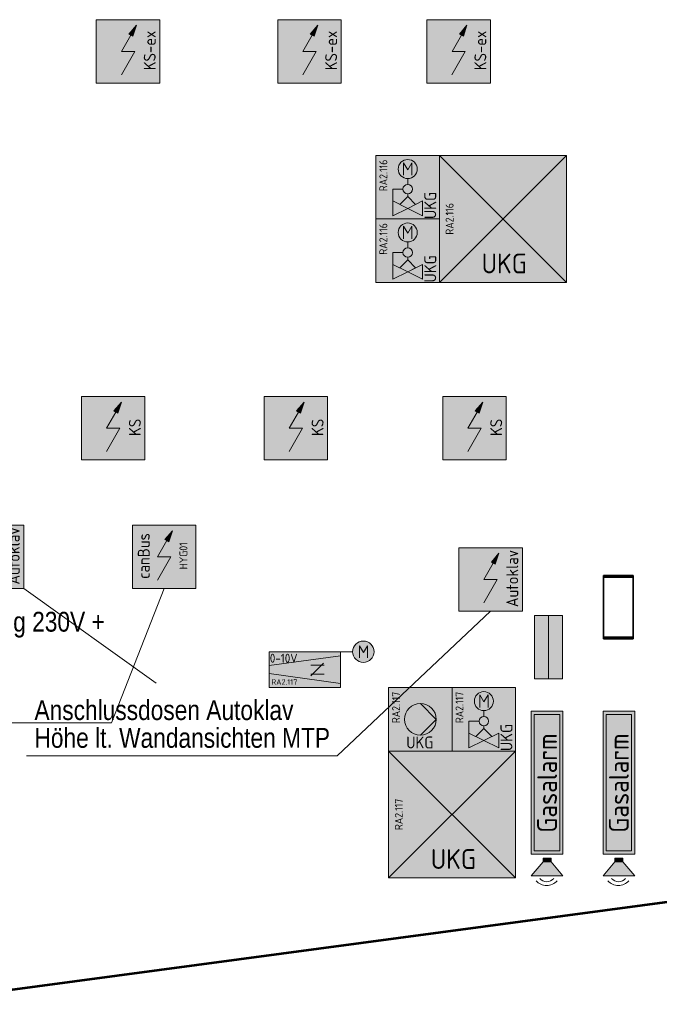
# Model space of a CAD drawing. Header units: metres. Extents: x -21 to 23.3, y 0.3 to 32.8.
# Tile 4 of 15: x 0.5 to 4.5, y 7.2 to 13.4. Entities that reach past the tile are written whole.
import ezdxf
from ezdxf.enums import TextEntityAlignment as Align

# ---------------------------------------------------------------- set-up
doc = ezdxf.new("R2010")
doc.units = ezdxf.units.M
doc.header["$MEASUREMENT"] = 0
doc.layers.add('INTERN_BEMERKUNG', color=6, linetype='Continuous', lineweight=53, plot=False)
for name, color, linetype, lineweight in [('TRI_CONNPTS', 7, 'Continuous', 0), ('TRI_H3D', 7, 'Continuous', 0), ('ZWP_440_KR_AV_GA', 7, 'Continuous', 0), ('ZWP_480_SYM_E0', 5, 'Continuous', 13), ('ZWP_480_SYM_E0_2D', 7, 'Continuous', 0), ('ZWP_480_SYM_GREEN_2D', 7, 'Continuous', 0), ('ZWP_480_SYM_GREEN_3D', 7, 'Continuous', 0), ('ZWP_480_TEXT_1_50_TOP', 7, 'Continuous', 0)]:
    doc.layers.add(name, color=color, linetype=linetype, lineweight=lineweight)
doc.layers.get('TRI_CONNPTS').off()
doc.layers.get('TRI_H3D').off()
doc.styles.add('ISOCP', font='isocp.shx')
doc.styles.add('ZWP_1 50', font='ARIALN.TTF', dxfattribs={"height": 0.125})

# ---------------------------------------------------------------- blocks, each defined once
blk = doc.blocks.new('ZWP_480_Warnleuchte_optisch_GrünRot_1')
at = {"layer": 'ZWP_480_SYM_E0', "color": 5, "lineweight": 13, "extrusion": (0, 0, -1), "flags": 128}
for points in [[(0.2, -0.1188), (-0.2, -0.1188), (-0.2, -0.0308), (0.2, -0.0308)], [(0.2, -0.2068), (-0.2, -0.2068), (-0.2, -0.1188), (0.2, -0.1188)]]:
    blk.add_lwpolyline(points, close=True, dxfattribs=at)
at = {"layer": 'ZWP_480_SYM_E0', "color": 1, "lineweight": 13}
blk.add_solid([(-0.2, -0.1188), (0.2, -0.1188), (-0.2, -0.0308), (0.2, -0.0308)], dxfattribs=at)
at = {"layer": 'ZWP_480_SYM_E0', "color": 96, "lineweight": 13}
blk.add_solid([(-0.2, -0.2068), (0.2, -0.2068), (-0.2, -0.1188), (0.2, -0.1188)], dxfattribs=at)
at = {"layer": 'ZWP_480_SYM_E0', "color": 5, "lineweight": 13}
blk.add_3dface([(-0.2, -0.2068), (0.2, -0.2068), (0.2, -0.1188), (-0.2, -0.1188)], dxfattribs=at)
blk = doc.blocks.new('ZWP_480_Warnleuchte_optisch_GrünRot')
at = {"layer": 'ZWP_480_SYM_E0', "color": 5, "lineweight": 13, "extrusion": (0, 0, -1), "rotation": 270}
blk.add_blockref('ZWP_480_Warnleuchte_optisch_GrünRot_1', (0, 0), dxfattribs=at)
blk = doc.blocks.new('ZWP_480_Autarke_Anlage_1_1')
at = {"lineweight": 13, "extrusion": (0, 0, -1)}
blk.add_hatch(color=5, dxfattribs=at).paths.add_polyline_path([(-0.0294, -0.1046), (-0.0524, -0.0355), (-0.0046, -0.0904), (-0.017, -0.0975)])
at = {"color": 5, "lineweight": 13}
for p, q in [((-0.0417, -0.2), (0.017, -0.0975)), ((-0.0424, -0.347), (0.0417, -0.2)), ((-0.0417, -0.2), (0.0417, -0.2))]:
    blk.add_line(p, q, dxfattribs=at)
at = {"color": 5, "lineweight": 13, "flags": 128}
for points in [[(-0.2, -0.4), (-0.2, 0), (0.2, 0), (0.2, -0.4)], [(0.0046, -0.0904), (0.0524, -0.0355), (0.0294, -0.1046), (0.017, -0.0975)]]:
    blk.add_lwpolyline(points, close=True, dxfattribs=at)
at = {"color": 254, "lineweight": 13, "extrusion": (0, 0, -1)}
blk.add_solid([(0.2, -0.4), (0.2, 0), (-0.2, -0.4), (-0.2, 0)], dxfattribs=at)
at = {"color": 7, "insert": (0.1365, -0.1944), "char_height": 0.15, "attachment_point": 5, "rotation": 90, "style": 'ISOCP'}
blk.add_mtext('\\H0.5x;\\C7;KS', dxfattribs=at)
blk = doc.blocks.new('ZWP_480_Autarke_Anlage_2')
at = {"layer": 'ZWP_480_SYM_E0', "color": 5, "lineweight": 13}
blk.add_blockref('ZWP_480_Autarke_Anlage_1_1', (0, 0), dxfattribs=at)
blk = doc.blocks.new('ZWP_480_Autarke_Anlage_1')
at = {"lineweight": 13, "extrusion": (0, 0, -1)}
blk.add_hatch(color=5, dxfattribs=at).paths.add_polyline_path([(-0.0294, -0.1046), (-0.0524, -0.0355), (-0.0046, -0.0904), (-0.017, -0.0975)])
at = {"color": 5, "lineweight": 13}
for p, q in [((-0.0417, -0.2), (0.017, -0.0975)), ((-0.0424, -0.347), (0.0417, -0.2)), ((-0.0417, -0.2), (0.0417, -0.2))]:
    blk.add_line(p, q, dxfattribs=at)
at = {"color": 5, "lineweight": 13, "flags": 128}
for points in [[(-0.2, -0.4), (-0.2, 0), (0.2, 0), (0.2, -0.4)], [(0.0046, -0.0904), (0.0524, -0.0355), (0.0294, -0.1046), (0.017, -0.0975)]]:
    blk.add_lwpolyline(points, close=True, dxfattribs=at)
at = {"color": 254, "lineweight": 13, "extrusion": (0, 0, -1)}
blk.add_solid([(0.2, -0.4), (0.2, 0), (-0.2, -0.4), (-0.2, 0)], dxfattribs=at)
at = {"color": 7, "insert": (0.1365, -0.1944), "char_height": 0.15, "attachment_point": 5, "rotation": 90, "style": 'ISOCP'}
blk.add_mtext('\\H0.5x;\\C7;KS-ex', dxfattribs=at)
blk = doc.blocks.new('ZWP_480_Autarke_Anlage')
at = {"layer": 'ZWP_480_SYM_E0', "color": 5, "lineweight": 13}
blk.add_blockref('ZWP_480_Autarke_Anlage_1', (0, 0), dxfattribs=at)
blk = doc.blocks.new('ZWP_480_Autarke_Anlage_1_2')
at = {"lineweight": 13, "extrusion": (0, 0, -1)}
blk.add_hatch(color=5, dxfattribs=at).paths.add_polyline_path([(-0.0294, -0.5046), (-0.0524, -0.4355), (-0.0046, -0.4904), (-0.017, -0.4975)])
at = {"color": 5, "lineweight": 13}
for p, q in [((-0.0417, -0.6), (0.017, -0.4975)), ((-0.0424, -0.747), (0.0417, -0.6)), ((-0.0417, -0.6), (0.0417, -0.6))]:
    blk.add_line(p, q, dxfattribs=at)
at = {"color": 5, "lineweight": 13, "flags": 128}
for points in [[(-0.2, -0.8), (-0.2, -0.4), (0.2, -0.4), (0.2, -0.8)], [(0.0046, -0.4904), (0.0524, -0.4355), (0.0294, -0.5046), (0.017, -0.4975)]]:
    blk.add_lwpolyline(points, close=True, dxfattribs=at)
at = {"color": 254, "lineweight": 13, "extrusion": (0, 0, -1)}
blk.add_solid([(0.2, -0.8), (0.2, -0.4), (-0.2, -0.8), (-0.2, -0.4)], dxfattribs=at)
at = {"color": 7, "insert": (0.1365, -0.5944), "char_height": 0.15, "attachment_point": 5, "rotation": 90, "style": 'ISOCP'}
blk.add_mtext('\\H0.5x;\\C7;KS', dxfattribs=at)
blk = doc.blocks.new('ZWP_480_Autarke_Anlage_3')
at = {"layer": 'ZWP_480_SYM_E0', "color": 5, "lineweight": 13}
blk.add_blockref('ZWP_480_Autarke_Anlage_1_2', (0, 0), dxfattribs=at)
blk = doc.blocks.new('ZWP_480_Autarke_Anlage_1_3')
at = {"lineweight": 13, "extrusion": (0, 0, -1)}
blk.add_hatch(color=5, dxfattribs=at).paths.add_polyline_path([(-0.0294, -0.5046), (-0.0524, -0.4355), (-0.0046, -0.4904), (-0.017, -0.4975)])
at = {"color": 5, "lineweight": 13}
for p, q in [((-0.0417, -0.6, -0.001), (0.017, -0.4975, -0.001)), ((-0.0424, -0.747, -0.001), (0.0417, -0.6, -0.001)), ((-0.0417, -0.6, -0.001), (0.0417, -0.6, -0.001))]:
    blk.add_line(p, q, dxfattribs=at)
at = {"color": 5, "lineweight": 13, "elevation": -0.001, "flags": 128}
for points in [[(-0.2, -0.8), (-0.2, -0.4), (0.2, -0.4), (0.2, -0.8)], [(0.0046, -0.4904), (0.0524, -0.4355), (0.0294, -0.5046), (0.017, -0.4975)]]:
    blk.add_lwpolyline(points, close=True, dxfattribs=at)
at = {"color": 254, "lineweight": 13, "extrusion": (0, 0, -1)}
blk.add_solid([(0.2, -0.8, 0.001), (0.2, -0.4, 0.001), (-0.2, -0.8, 0.001), (-0.2, -0.4, 0.001)], dxfattribs=at)
at = {"color": 7, "insert": (0.1365, -0.5944, -0.001), "char_height": 0.15, "attachment_point": 5, "rotation": 90, "style": 'ISOCP'}
blk.add_mtext('\\H0.5x;\\C7;KS', dxfattribs=at)
blk = doc.blocks.new('ZWP_480_Autarke_Anlage_4')
at = {"layer": 'ZWP_480_SYM_E0', "color": 5, "lineweight": 13}
blk.add_blockref('ZWP_480_Autarke_Anlage_1_3', (0, 0), dxfattribs=at)
blk = doc.blocks.new('ZWP_480_Autarke_Anlage_klein_1')
at = {"lineweight": 13, "extrusion": (0, 0, -1)}
blk.add_hatch(color=5, dxfattribs=at).paths.add_polyline_path([(-0.0294, -0.1046), (-0.0524, -0.0355), (-0.0046, -0.0904), (-0.017, -0.0975)])
at = {"color": 5, "lineweight": 13}
for p, q in [((-0.0417, -0.2), (0.017, -0.0975)), ((-0.0424, -0.347), (0.0417, -0.2)), ((-0.0417, -0.2), (0.0417, -0.2))]:
    blk.add_line(p, q, dxfattribs=at)
at = {"color": 5, "lineweight": 13, "flags": 128}
for points in [[(-0.2, -0.4), (-0.2, 0), (0.2, 0), (0.2, -0.4)], [(0.0046, -0.0904), (0.0524, -0.0355), (0.0294, -0.1046), (0.017, -0.0975)]]:
    blk.add_lwpolyline(points, close=True, dxfattribs=at)
at = {"color": 254, "lineweight": 13, "extrusion": (0, 0, -1)}
blk.add_solid([(0.2, -0.4), (0.2, 0), (-0.2, -0.4), (-0.2, 0)], dxfattribs=at)
at = {"attachment_point": 5, "rotation": 90, "style": 'ISOCP'}
for s, insert, char_height in [('\\H0.5x;canBus', (-0.1284, -0.1944), 0.15), ('\\H0.277778x;HYG01', (0.1214, -0.1933), 0.18)]:
    blk.add_mtext(s, dxfattribs=dict(at, insert=insert, char_height=char_height))
blk = doc.blocks.new('ZWP_480_Autarke_Anlage_klein')
at = {"layer": 'ZWP_480_SYM_E0_2D', "color": 5, "lineweight": 13}
blk.add_blockref('ZWP_480_Autarke_Anlage_klein_1', (0, 0), dxfattribs=at)
blk = doc.blocks.new('_T3D___16')
at = {"layer": 'ZWP_480_TEXT_1_50_TOP', "linetype": 'Continuous'}
for p, q in [((1.0933, 8.941, 11.331), (1.425, 9.7875, 11.331)), ((-1.6298, 8.941, 11.331), (1.0933, 8.941, 11.331))]:
    blk.add_line(p, q, dxfattribs=at)
at = {"layer": 'ZWP_480_TEXT_1_50_TOP', "linetype": 'Continuous', "style": 'ZWP_1 50'}
for s, p in [('Hygienespülstation_Slave', (-1.5798, 9.816, 11.331)), ('Anschluss Spannungsversorgung 230V +', (-1.5798, 9.641, 11.331)), ('Verkabelung CanBus bis auf', (-1.5798, 9.466, 11.331)), ('Hygienespülstation_Master ', (-1.5798, 9.291, 11.331)), ('in Sanitärzentrale', (-1.5798, 9.116, 11.331))]:
    blk.add_text(s, height=0.125, dxfattribs=at).set_placement(p, align=Align.TOP_LEFT)
blk = doc.blocks.new('ZWP_480_Autarke_Anlage_1_5')
at = {"lineweight": 13, "extrusion": (0, 0, -1)}
blk.add_hatch(color=5, dxfattribs=at).paths.add_polyline_path([(-0.0294, -0.1046), (-0.0524, -0.0355), (-0.0046, -0.0904), (-0.017, -0.0975)])
at = {"color": 5, "lineweight": 13}
for p, q in [((-0.0417, -0.2), (0.017, -0.0975)), ((-0.0424, -0.347), (0.0417, -0.2)), ((-0.0417, -0.2), (0.0417, -0.2))]:
    blk.add_line(p, q, dxfattribs=at)
at = {"color": 5, "lineweight": 13, "flags": 128}
for points in [[(-0.2, -0.4), (-0.2, 0), (0.2, 0), (0.2, -0.4)], [(0.0046, -0.0904), (0.0524, -0.0355), (0.0294, -0.1046), (0.017, -0.0975)]]:
    blk.add_lwpolyline(points, close=True, dxfattribs=at)
at = {"color": 254, "lineweight": 13, "extrusion": (0, 0, -1)}
blk.add_solid([(0.2, -0.4), (0.2, 0), (-0.2, -0.4), (-0.2, 0)], dxfattribs=at)
at = {"color": 7, "insert": (0.1365, -0.1944), "char_height": 0.15, "attachment_point": 5, "rotation": 90, "style": 'ISOCP'}
blk.add_mtext('\\H0.5x;\\C7;Autoklav', dxfattribs=at)
blk = doc.blocks.new('ZWP_480_Autarke_Anlage_5')
at = {"layer": 'ZWP_480_SYM_E0', "color": 5, "lineweight": 13}
blk.add_blockref('ZWP_480_Autarke_Anlage_1_5', (0, 0), dxfattribs=at)
blk = doc.blocks.new('_T3D___32')
at = {"layer": 'ZWP_480_TEXT_1_50_TOP', "linetype": 'Continuous'}
for p, q in [((2.5144, 8.7339, 11.335), (3.4822, 9.6454, 11.335)), ((0.558, 8.7339, 11.335), (2.5144, 8.7339, 11.335))]:
    blk.add_line(p, q, dxfattribs=at)
at = {"layer": 'ZWP_480_TEXT_1_50_TOP', "linetype": 'Continuous', "style": 'ZWP_1 50'}
for s, p in [('Anschlussdosen Autoklav', (0.608, 9.0839, 11.335)), ('Höhe lt. Wandansichten MTP', (0.608, 8.9089, 11.335))]:
    blk.add_text(s, height=0.125, dxfattribs=at).set_placement(p, align=Align.TOP_LEFT)
blk = doc.blocks.new('ZWP_480_VVR_stetig_klein_1_1')
at = {"lineweight": 13}
h = blk.add_hatch(color=254, dxfattribs=at)
edge = h.paths.add_edge_path()
edge.add_arc((0.3689, 0.1124), 0.0675, 0, 360)
at = {"color": 5, "lineweight": 13}
for p, q in [((0.3437, 0.0744), (0.3437, 0.1503)), ((0.3437, 0.1503), (0.369, 0.1081)), ((0.369, 0.1081), (0.3944, 0.1503)), ((0.3944, 0.1503), (0.3944, 0.0744)), ((-0.2245, 0.0251), (0.2255, 0.0873)), ((0.3014, 0.1124), (0.2255, 0.1124)), ((0.037, 0.0281), (0.1214, 0.0281)), ((0.038, -0.0398), (0.1175, 0.0397)), ((-0.2245, -0.0252), (0.2255, -0.0874)), ((0.037, -0.0282), (0.1214, -0.0282))]:
    blk.add_line(p, q, dxfattribs=at)
at = {"color": 5, "lineweight": 13, "flags": 128}
blk.add_lwpolyline([(-0.2245, 0.1124), (0.2255, 0.1124), (0.2255, -0.1126), (-0.2245, -0.1126)], close=True, dxfattribs=at)
at = {"color": 5, "lineweight": 13}
blk.add_circle((0.3689, 0.1124), 0.0675, dxfattribs=at)
at = {"color": 254, "lineweight": 13, "extrusion": (0, 0, -1)}
blk.add_solid([(0.2245, 0.1124), (-0.2255, 0.1124), (0.2245, -0.1126), (-0.2255, -0.1126)], dxfattribs=at)
at = {"color": 7, "char_height": 0.10125, "attachment_point": 4, "style": 'ISOCP'}
for s, insert in [('\\H0.555556x;\\C7;0-10V', (-0.2206, 0.0714)), ('\\H0.345679x;\\C7;RA2.117', (-0.2112, -0.0782))]:
    blk.add_mtext(s, dxfattribs=dict(at, insert=insert))
blk = doc.blocks.new('ZWP_480_VVR_stetig_klein_2')
at = {"layer": 'ZWP_480_SYM_E0', "color": 5, "lineweight": 13}
blk.add_blockref('ZWP_480_VVR_stetig_klein_1_1', (0, 0), dxfattribs=at)
blk = doc.blocks.new('ZWP_480_Warntransparent_opt_akust_1_1')
at = {"layer": 'ZWP_480_SYM_GREEN_3D', "lineweight": 13}
blk.add_hatch(color=254, dxfattribs=at).paths.add_polyline_path([(0, -0.1), (0, 0.1), (0.088, 0.025), (0.088, -0.025)])
at = {"layer": 'ZWP_480_SYM_GREEN_2D', "color": 96, "lineweight": 13, "flags": 128}
blk.add_lwpolyline([(1.0389, 0.1), (1.0389, -0.1), (0.1374, -0.1), (0.1374, 0.1)], close=True, dxfattribs=at)
at = {"layer": 'ZWP_480_SYM_GREEN_2D', "color": 254, "lineweight": 13, "extrusion": (0, 0, -1)}
blk.add_solid([(-1.0389, 0.1), (-1.0389, -0.1), (-0.1374, 0.1), (-0.1374, -0.1)], dxfattribs=at)
at = {"layer": 'ZWP_480_SYM_GREEN_2D', "color": 96, "lineweight": 13}
blk.add_3dface([(1.0172, -0.0806), (0.1592, -0.0806), (0.1592, 0.0806), (1.0172, 0.0806)], dxfattribs=at)
at = {"layer": 'ZWP_480_SYM_GREEN_3D', "color": 96, "lineweight": 13, "flags": 128}
for points in [[(0, 0.1), (0, -0.1), (0.088, -0.025), (0.088, 0.025)], [(0.113, -0.025), (0.113, 0.025), (0.088, 0.025), (0.088, -0.025)]]:
    blk.add_lwpolyline(points, close=True, dxfattribs=at)
at = {"layer": 'ZWP_480_SYM_GREEN_3D', "color": 96, "lineweight": 13}
for centre, radius in [((0.0241, 0.0032), 0.0852), ((0.0201, 0.0022), 0.0568)]:
    blk.add_arc(centre, radius, 129.54432, 230.45568, dxfattribs=at)
at = {"layer": 'ZWP_480_SYM_GREEN_3D', "color": 254, "lineweight": 13}
blk.add_solid([(0.113, -0.025), (0.113, 0.025), (0.088, -0.025), (0.088, 0.025)], dxfattribs=at)
at = {"layer": 'ZWP_480_SYM_GREEN_2D', "insert": (0.586, 0), "char_height": 0.125, "attachment_point": 5, "style": 'ISOCP'}
blk.add_mtext('Gasalarm', dxfattribs=at)
blk = doc.blocks.new('ZWP_480_Warntransparent_opt_akust_2')
at = {"layer": 'ZWP_480_SYM_GREEN_3D', "color": 96, "lineweight": 13, "rotation": 90}
blk.add_blockref('ZWP_480_Warntransparent_opt_akust_1_1', (0, 0), dxfattribs=at)
blk = doc.blocks.new('ZWP_480_Umluftkühlgerät_1_2')
at = {"color": 5, "lineweight": 13}
for p, q in [((0.4, 0.4), (-0.4, -0.4)), ((0.4, -0.4), (-0.4, 0.4))]:
    blk.add_line(p, q, dxfattribs=at)
at = {"color": 5, "lineweight": 13, "flags": 128}
blk.add_lwpolyline([(-0.4, 0.4), (0.4, 0.4), (0.4, -0.4), (-0.4, -0.4)], close=True, dxfattribs=at)
at = {"color": 254, "lineweight": 13, "extrusion": (0, 0, -1)}
blk.add_solid([(0.4, 0.4), (-0.4, 0.4), (0.4, -0.4), (-0.4, -0.4)], dxfattribs=at)
at = {"insert": (-0.361, 0.0009), "char_height": 0.18, "attachment_point": 2, "rotation": 90, "style": 'ISOCP'}
blk.add_mtext('\\H0.277778x;RA2.116', dxfattribs=at)
at = {"insert": (0.0081, -0.2808), "char_height": 0.125, "attachment_point": 5, "style": 'ISOCP'}
blk.add_mtext('UKG', dxfattribs=at)
blk = doc.blocks.new('ZWP_480_Umluftkühlgerät_3')
at = {"layer": 'ZWP_480_SYM_E0_2D', "color": 5, "lineweight": 13}
blk.add_blockref('ZWP_480_Umluftkühlgerät_1_2', (0, 0), dxfattribs=at)
blk = doc.blocks.new('ZWP_480_Ventil_2Weg_druckunabhängig_1_2')
at = {"color": 5, "lineweight": 13}
for p, q in [((0, 0.055), (0, 0.0185)), ((-0.0938, -0.0115), (-0.0938, -0.0865)), ((-0.0938, -0.0115), (-0.03, -0.0115)), ((0, -0.0415), (0, -0.0584)), ((-0.0938, -0.0865), (0, -0.1334)), ((-0.0938, -0.1803), (-0.0938, -0.0865)), ((0.0938, -0.0865), (0, -0.1334)), ((0.0938, -0.1803), (0.0938, -0.0865)), ((0, -0.1334), (-0.0938, -0.1803)), ((0, -0.1334), (0.0938, -0.1803))]:
    blk.add_line(p, q, dxfattribs=at)
at = {"color": 5, "lineweight": 13, "flags": 128}
blk.add_lwpolyline([(-0.2, 0.2), (0.2, 0.2), (0.2, -0.2), (-0.2, -0.2)], close=True, dxfattribs=at)
blk.add_lwpolyline([(-0.2, 0.2), (0.2, 0.2), (0.2, -0.2), (-0.2, -0.2)], close=True, dxfattribs=at)
at = {"color": 5, "linetype": 'Continuous', "lineweight": 13, "flags": 128}
blk.add_lwpolyline([(-0.0262, 0.0754), (-0.0262, 0.1542), (0.0001, 0.1104), (0.0263, 0.1542), (0.0263, 0.0754)], dxfattribs=at)
at = {"color": 5, "lineweight": 13}
for centre, radius in [((0, 0.115), 0.06), ((0, -0.0115), 0.03)]:
    blk.add_circle(centre, radius, dxfattribs=at)
at = {"color": 254, "lineweight": 13, "extrusion": (0, 0, -1)}
blk.add_solid([(0.2, 0.2), (-0.2, 0.2), (0.2, -0.2), (-0.2, -0.2)], dxfattribs=at)
blk.add_solid([(0.2, 0.2), (-0.2, 0.2), (0.2, -0.2), (-0.2, -0.2)], dxfattribs=at)
at = {"color": 5, "lineweight": 13}
blk.add_3dface([(-0.05, -0.1084), (0, -0.0584), (0.05, -0.1084), (0, -0.1334)], dxfattribs=at)
at = {"rotation": 90, "style": 'ISOCP'}
for s, insert, char_height, attachment_point in [('\\H0.277778x;RA2.116', (-0.1786, 0.174), 0.18, 3), ('\\H0.5x;UKG', (0.1423, -0.2), 0.15, 4)]:
    blk.add_mtext(s, dxfattribs=dict(at, insert=insert, char_height=char_height, attachment_point=attachment_point))
blk = doc.blocks.new('ZWP_480_Ventil_2Weg_druckunabhängig_3')
at = {"layer": 'ZWP_480_SYM_E0_2D', "color": 5, "lineweight": 13}
blk.add_blockref('ZWP_480_Ventil_2Weg_druckunabhängig_1_2', (0, 0), dxfattribs=at)
blk = doc.blocks.new('ZWP_480_Pumpe_1_2')
at = {"lineweight": 13}
h = blk.add_hatch(color=254, dxfattribs=at)
edge = h.paths.add_edge_path()
edge.add_arc((0, 0), 0.1, 0, 360)
at = {"color": 5, "lineweight": 13}
for q in [(0, 0.1), (0, -0.1)]:
    blk.add_line((0.1, 0), q, dxfattribs=at)
at = {"color": 5, "lineweight": 13, "flags": 128}
blk.add_lwpolyline([(-0.2, 0.2), (0.2, 0.2), (0.2, -0.2), (-0.2, -0.2)], close=True, dxfattribs=at)
at = {"color": 5, "lineweight": 13}
blk.add_circle((0, 0), 0.1, dxfattribs=at)
at = {"color": 254, "lineweight": 13, "extrusion": (0, 0, -1)}
blk.add_solid([(0.2, 0.2), (-0.2, 0.2), (0.2, -0.2), (-0.2, -0.2)], dxfattribs=at)
at = {"insert": (-0.1786, 0.174), "char_height": 0.18, "attachment_point": 3, "rotation": 90, "style": 'ISOCP'}
blk.add_mtext('\\H0.277778x;RA2.117', dxfattribs=at)
at = {"insert": (-0.0037, -0.1457), "char_height": 0.15, "attachment_point": 5, "style": 'ISOCP'}
blk.add_mtext('\\H0.5x;UKG', dxfattribs=at)
blk = doc.blocks.new('ZWP_480_Pumpe_3')
at = {"layer": 'ZWP_480_SYM_E0_2D', "color": 5, "lineweight": 13}
blk.add_blockref('ZWP_480_Pumpe_1_2', (0, 0), dxfattribs=at)
blk = doc.blocks.new('ZWP_480_Ventil_2Weg_druckunabhängig_1_3')
at = {"color": 5, "lineweight": 13}
for p, q in [((0, 0.055), (0, 0.0185)), ((-0.0938, -0.0115), (-0.0938, -0.0865)), ((-0.0938, -0.0115), (-0.03, -0.0115)), ((0, -0.0415), (0, -0.0584)), ((-0.0938, -0.0865), (0, -0.1334)), ((-0.0938, -0.1803), (-0.0938, -0.0865)), ((0.0938, -0.0865), (0, -0.1334)), ((0.0938, -0.1803), (0.0938, -0.0865)), ((0, -0.1334), (-0.0938, -0.1803)), ((0, -0.1334), (0.0938, -0.1803))]:
    blk.add_line(p, q, dxfattribs=at)
at = {"color": 5, "lineweight": 13, "flags": 128}
blk.add_lwpolyline([(-0.2, 0.2), (0.2, 0.2), (0.2, -0.2), (-0.2, -0.2)], close=True, dxfattribs=at)
blk.add_lwpolyline([(-0.2, 0.2), (0.2, 0.2), (0.2, -0.2), (-0.2, -0.2)], close=True, dxfattribs=at)
at = {"color": 5, "linetype": 'Continuous', "lineweight": 13, "flags": 128}
blk.add_lwpolyline([(-0.0262, 0.0754), (-0.0262, 0.1542), (0.0001, 0.1104), (0.0263, 0.1542), (0.0263, 0.0754)], dxfattribs=at)
at = {"color": 5, "lineweight": 13}
for centre, radius in [((0, 0.115), 0.06), ((0, -0.0115), 0.03)]:
    blk.add_circle(centre, radius, dxfattribs=at)
at = {"color": 254, "lineweight": 13, "extrusion": (0, 0, -1)}
blk.add_solid([(0.2, 0.2), (-0.2, 0.2), (0.2, -0.2), (-0.2, -0.2)], dxfattribs=at)
blk.add_solid([(0.2, 0.2), (-0.2, 0.2), (0.2, -0.2), (-0.2, -0.2)], dxfattribs=at)
at = {"color": 5, "lineweight": 13}
blk.add_3dface([(-0.05, -0.1084), (0, -0.0584), (0.05, -0.1084), (0, -0.1334)], dxfattribs=at)
at = {"rotation": 90, "style": 'ISOCP'}
for s, insert, char_height, attachment_point in [('\\H0.277778x;RA2.117', (-0.1786, 0.174), 0.18, 3), ('\\H0.5x;UKG', (0.1423, -0.2), 0.15, 4)]:
    blk.add_mtext(s, dxfattribs=dict(at, insert=insert, char_height=char_height, attachment_point=attachment_point))
blk = doc.blocks.new('ZWP_480_Ventil_2Weg_druckunabhängig_4')
at = {"layer": 'ZWP_480_SYM_E0_2D', "color": 5, "lineweight": 13}
blk.add_blockref('ZWP_480_Ventil_2Weg_druckunabhängig_1_3', (0, 0), dxfattribs=at)
blk = doc.blocks.new('ZWP_480_Umluftkühlgerät_1_3')
at = {"color": 5, "lineweight": 13}
for p, q in [((0.4, 0.4), (-0.4, -0.4)), ((0.4, -0.4), (-0.4, 0.4))]:
    blk.add_line(p, q, dxfattribs=at)
at = {"color": 5, "lineweight": 13, "flags": 128}
blk.add_lwpolyline([(-0.4, 0.4), (0.4, 0.4), (0.4, -0.4), (-0.4, -0.4)], close=True, dxfattribs=at)
at = {"color": 254, "lineweight": 13, "extrusion": (0, 0, -1)}
blk.add_solid([(0.4, 0.4), (-0.4, 0.4), (0.4, -0.4), (-0.4, -0.4)], dxfattribs=at)
at = {"insert": (-0.361, 0.0009), "char_height": 0.18, "attachment_point": 2, "rotation": 90, "style": 'ISOCP'}
blk.add_mtext('\\H0.277778x;RA2.117', dxfattribs=at)
at = {"insert": (0.0081, -0.2808), "char_height": 0.125, "attachment_point": 5, "style": 'ISOCP'}
blk.add_mtext('UKG', dxfattribs=at)
blk = doc.blocks.new('ZWP_480_Umluftkühlgerät_4')
at = {"layer": 'ZWP_480_SYM_E0_2D', "color": 5, "lineweight": 13}
blk.add_blockref('ZWP_480_Umluftkühlgerät_1_3', (0, 0), dxfattribs=at)
blk = doc.blocks.new('K_1')
at = {"layer": 'ZWP_440_KR_AV_GA', "color": 136, "linetype": 'Continuous', "lineweight": 30}
mesh = blk.add_polyface(dxfattribs=at)
corners = [(-0.093, 0.1899, 0.03), (-0.093, 0.1999, 0.03), (0.0929, 0.1899, 0.03), (0.0929, 0.1999, 0.03), (-0.093, 0.1999, -0.03), (0.0929, 0.1999, -0.03), (-0.093, -0.2001, -0.03), (0.0929, -0.2001, -0.03), (-0.093, -0.2001, 0.03), (0.0929, -0.2001, 0.03), (-0.093, -0.1901, 0.03), (0.0929, -0.1901, 0.03), (-0.093, -0.1901, 0.0275), (0.0929, -0.1901, 0.0275), (-0.093, -0.1976, 0.0275), (0.0929, -0.1976, 0.0275), (-0.093, -0.1976, -0.0275), (0.0929, -0.1976, -0.0275), (-0.093, 0.1974, -0.0275), (0.0929, 0.1974, -0.0275), (-0.093, 0.1974, 0.0275), (0.0929, 0.1974, 0.0275), (-0.093, 0.1899, 0.0275), (0.0929, 0.1899, 0.0275)]
mesh.append_faces([[corners[k] for k in face] for face in [(0, 2, 3, 1), (1, 3, 5, 4), (4, 5, 7, 6), (6, 7, 9, 8), (8, 9, 11, 10), (10, 11, 13, 12), (12, 13, 15, 14), (14, 15, 17, 16), (16, 17, 19, 18), (18, 19, 21, 20), (20, 21, 23, 22), (22, 23, 2, 0)]], dxfattribs={"color": 136})
mesh.append_faces([[corners[k] for k in face] for face in [(0, 20, 22), (14, 10, 12)]], dxfattribs={"vtx0": -1, "color": 136})
mesh.append_faces([[corners[k] for k in face] for face in [(16, 8, 14), (4, 18, 1), (1, 20, 0)]], dxfattribs={"vtx0": -1, "vtx1": -1, "color": 136})
mesh.append_faces([[corners[k] for k in face] for face in [(16, 6, 8), (6, 16, 18), (14, 8, 10), (18, 4, 6), (1, 18, 20), (17, 9, 7), (7, 19, 17), (15, 11, 9), (19, 7, 5), (3, 21, 19)]], dxfattribs={"vtx0": -1, "vtx2": -1, "color": 136})
mesh.append_faces([[corners[k] for k in face] for face in [(17, 15, 9), (5, 3, 19), (3, 2, 21)]], dxfattribs={"vtx1": -1, "vtx2": -1, "color": 136})
mesh.append_faces([[corners[k] for k in face] for face in [(2, 23, 21), (15, 13, 11)]], dxfattribs={"vtx2": -1, "color": 136})

msp = doc.modelspace()

# ---------------------------------------------------------------- linework, layer by layer
at = {"layer": 'INTERN_BEMERKUNG'}
msp.add_line((8.66167, 8.35406), (-0.21106, 7.16649), dxfattribs=at)
at = {"layer": 'ZWP_480_TEXT_1_50_TOP', "linetype": 'Continuous'}
msp.add_line((1.37508, 9.19208, 11.335), (0.54081, 9.78752, 11.335), dxfattribs=at)

# ---------------------------------------------------------------- block references
at = {"layer": 'TRI_CONNPTS'}
for name, p in [('ZWP_480_Autarke_Anlage', (1.19768, 13.37425, 11.33)), ('ZWP_480_Autarke_Anlage', (2.34059, 13.37425, 11.33)), ('ZWP_480_Autarke_Anlage', (3.28095, 13.37425, 11.33)), ('ZWP_480_Ventil_2Weg_druckunabhängig_3', (2.95981, 12.31769, 11.33)), ('ZWP_480_Umluftkühlgerät_3', (3.55981, 12.11769, 11.33)), ('ZWP_480_Ventil_2Weg_druckunabhängig_3', (2.95981, 11.91769, 11.33)), ('ZWP_480_Autarke_Anlage_4', (1.10425, 11.3983, 11.331)), ('ZWP_480_Autarke_Anlage_3', (2.25539, 11.3983, 11.33)), ('ZWP_480_Autarke_Anlage_2', (3.38095, 10.9983, 11.33)), ('ZWP_480_Autarke_Anlage_5', (0.34081, 10.18752, 11.33)), ('ZWP_480_Autarke_Anlage_klein', (1.425, 10.18752, 11.33)), ('ZWP_480_Autarke_Anlage_5', (3.48216, 10.04538, 11.33)), ('ZWP_480_Warnleuchte_optisch_GrünRot', (3.72835, 9.41872, 11.331)), ('ZWP_480_VVR_stetig_klein_2', (2.31148, 9.2771, 11.33)), ('ZWP_480_Pumpe_3', (3.03965, 8.96303, 11.33)), ('ZWP_480_Ventil_2Weg_druckunabhängig_4', (3.43965, 8.96303, 11.33)), ('ZWP_480_Warntransparent_opt_akust_2', (3.83815, 7.97588, 11.33)), ('ZWP_480_Warntransparent_opt_akust_2', (4.2903, 7.97588, 11.33)), ('ZWP_480_Umluftkühlgerät_4', (3.23965, 8.36303, 11.33))]:
    msp.add_blockref(name, p, dxfattribs=at)
at = {"layer": 'TRI_CONNPTS', "rotation": 180}
msp.add_blockref('K_1', (4.2867, 9.67009, 11.34345), dxfattribs=at)
at = {"layer": 'TRI_H3D', "color": 7, "linetype": 'Continuous', "lineweight": 0}
msp.add_blockref('_T3D___16', (0, 0), dxfattribs=at)
at = {"layer": 'TRI_H3D', "linetype": 'Continuous', "lineweight": 0}
msp.add_blockref('_T3D___32', (0, 0), dxfattribs=at)

doc.saveas('drawing.dxf')
